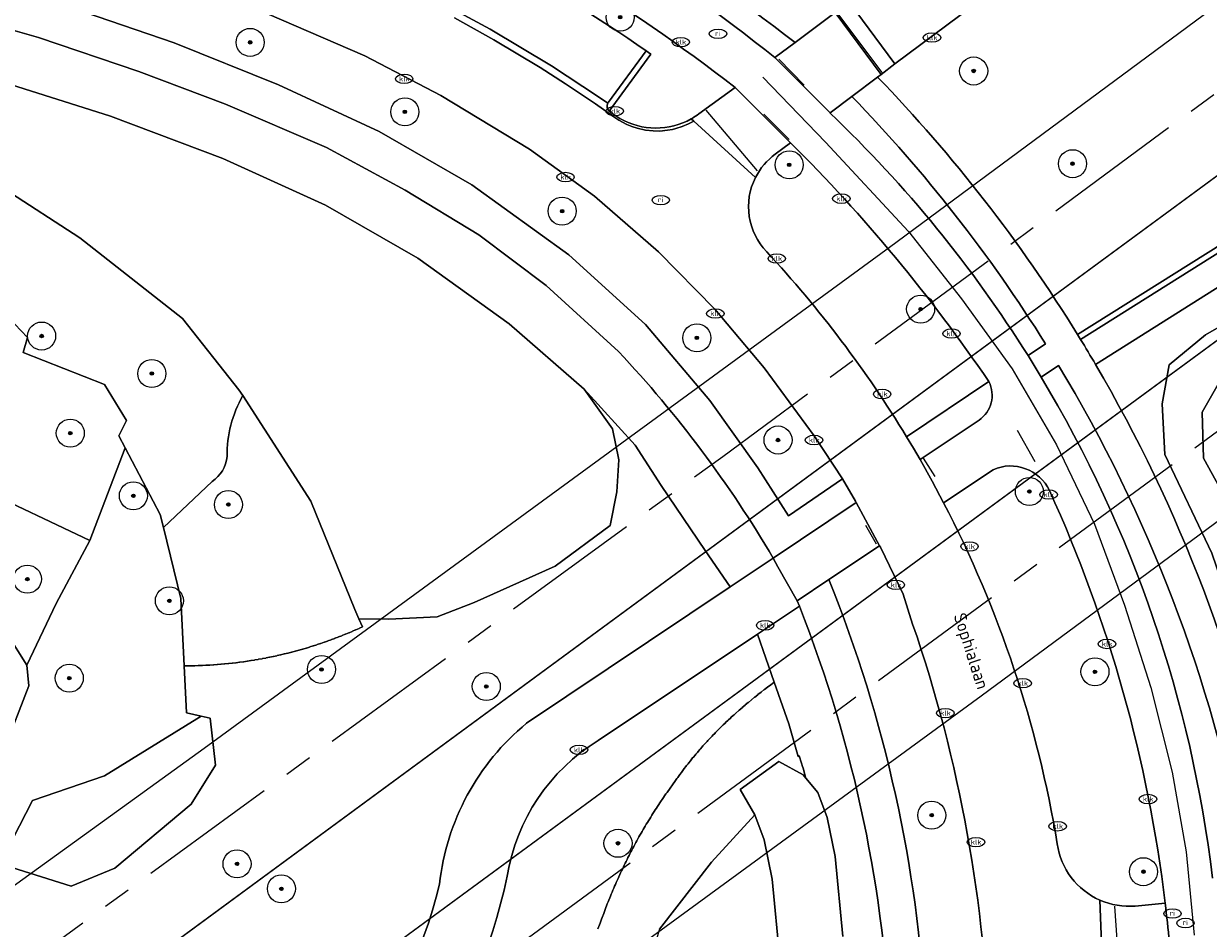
# Model space of a CAD drawing. Header units: metres. Extents: x 103671 to 105190, y 427150 to 429171.
# Tile 49 of 256: x 104153 to 104238, y 427589 to 427654. Entities that reach past the tile are written whole.
import ezdxf
from ezdxf.enums import TextEntityAlignment as Align

# ---------------------------------------------------------------- set-up
doc = ezdxf.new("R2010")
doc.units = ezdxf.units.M
doc.linetypes.add('AM-AS-SO', pattern=[16, 10, -2, 2, -2])
for name, color, linetype, lineweight in [('B-WE-AM-AS_SPOOR_TREIN-G', 253, 'AM-AS-SO', 18), ('B-WE-GR-BEPLANTING_CULTUUR_HEESTERS-GV', 253, 'Continuous', 18), ('B-WE-GR-BOOM-S', 253, 'Continuous', 25), ('B-WE-IE-MEUBILAIR-S', 253, 'Continuous', 25), ('B-WE-KW-KUNSTWERK_TUNNEL-GV', 253, 'Continuous', 18), ('B-WE-OG-TERREIN_BEGROEID-GV', 253, 'Continuous', 18), ('B-WE-OG-TERREIN_OEVER-GV', 253, 'Continuous', 18), ('B-WE-OG-TOPOGRAFIE-T18', 7, 'Continuous', 18), ('B-WE-OG-WATER_SLOOT-GV', 253, 'Continuous', 18), ('B-WE-VH-GESLOTENVERHARDING_ASFALT-GV', 253, 'Continuous', 18), ('B-WE-VH-HALFVERHARDING-GV', 253, 'Continuous', 18), ('B-WE-VH-HALFVERHARDING_GRAVEL-GV', 253, 'Continuous', 18), ('B-WE-VH-OPENVERHARDING-GV', 253, 'Continuous', 18), ('B-WE-VH-OPENVERHARDING_BETONELEMENT-GV', 253, 'Continuous', 18), ('B-WE-VH-OPENVERHARDING_BETONSTRAATSTEEN-GV', 253, 'Continuous', 18), ('B-WE-VH-OPENVERHARDING_TEGEL-GV', 253, 'Continuous', 18), ('B-WE-VW-MARKERING_PICTOGRAM-G', 253, 'Continuous', 18)]:
    doc.layers.add(name, color=color, linetype=linetype, lineweight=lineweight)
doc.styles.add('NLCS-ISO', font='NLCS-ISO.ttf')
doc.styles.add('NLCS-ISO-M500-T18', font='NLCS-ISO.ttf', dxfattribs={"height": 0.9})

# ---------------------------------------------------------------- blocks, each defined once
blk = doc.blocks.new('SIE-MEUBILAIR_PUT_KOLK-SO')
blk.add_ellipse((0, 0), major_axis=(1.25, 0), ratio=0.54)
at = {"style": 'NLCS-ISO'}
blk.add_text('klk', height=0.75, dxfattribs=at).set_placement((0.03, 0), align=Align.MIDDLE_CENTER)
blk = doc.blocks.new('SIE-MEUBILAIR_PUT_RIOOLPUT-SO')
blk.add_ellipse((0, 0), major_axis=(1.25, 0), ratio=0.54)
at = {"style": 'NLCS-ISO'}
blk.add_text('ri', height=0.75, dxfattribs=at).set_placement((-0.04, 0.07), align=Align.MIDDLE_CENTER)
blk = doc.blocks.new('SGR-BOOM_GBKN-SO')
at = {"linetype": 'ByBlock', "lineweight": 18}
h = blk.add_hatch(color=0, dxfattribs=at)
h.dxf.hatch_style = 1
edge = h.paths.add_edge_path()
edge.add_arc((0, 0), 0.25, 0, 360)
at = {"color": 0, "linetype": 'ByBlock', "lineweight": 18}
for radius in [2, 0.25]:
    blk.add_circle((0, 0), radius, dxfattribs=at)
at = {"color": 0, "linetype": 'ByBlock', "lineweight": 18, "style": 'NLCS-ISO'}
blk.add_attdef('SOORT', (2.5, 0), '', height=1.5, dxfattribs=at)

msp = doc.modelspace()

# ---------------------------------------------------------------- linework, layer by layer
at = {"layer": 'B-WE-AM-AS_SPOOR_TREIN-G', "flags": 128}
for points in [[(103696.327, 427283.456), (103709.313, 427290.401), (103746.448, 427311.474), (103755.563, 427316.772), (103776.772, 427329.695), (103814.413, 427352.796), (103843.513, 427371.823), (103899.402, 427408.976), (103942.726, 427438.459), (104004.208, 427480.883), (104081.76, 427535.371), (104109.175, 427554.949), (104155.672, 427588.399), (104203.199, 427623.004), (104251.78, 427658.799), (104287.781, 427685.624), (104335.474, 427721.504), (104395.514, 427767.417), (104433.325, 427796.679), (104482.244, 427834.97), (104511.725, 427858.282), (104540.037, 427880.827), (104578.412, 427911.652), (104602.932, 427931.576), (104658.061, 427976.677), (104770.321, 428069.176), (105144.15, 428377.204)], [(103696.327, 427259.828), (103702.663, 427263.148), (103741.143, 427284.521), (103776.983, 427305.68), (103812.508, 427327.878), (103846.846, 427350.17), (103884.763, 427375.547), (103921.285, 427400.237), (103995.822, 427451.384), (104091.601, 427518.484), (104175.564, 427578.582), (104266.326, 427645.226), (104387.142, 427736.31), (104482.041, 427809.901), (104517.236, 427837.614), (104550.548, 427864.127), (104594.934, 427899.917), (104636.059, 427933.263), (104659.647, 427952.595), (104803.738, 428071.316), (105144.15, 428351.809)]]:
    msp.add_lwpolyline(points, dxfattribs=at)
at = {"layer": 'B-WE-GR-BEPLANTING_CULTUUR_HEESTERS-GV', "flags": 128}
for points in [[(104159.085, 427628.139), (104153.288, 427630.414), (104153.59, 427631.471), (104150.405, 427634.807), (104148.272, 427632.847), (104143.448, 427628.418), (104144.753, 427626.34), (104145.194, 427623.637), (104144.863, 427620.116), (104149.997, 427620.813), (104158.037, 427617.001), (104160.554, 427623.609), (104160.096, 427624.476), (104160.649, 427625.566)], [(104164.772, 427608.073), (104164.524, 427612.879), (104163.295, 427617.921), (104163.066, 427618.86), (104160.554, 427623.609), (104158.037, 427617.001), (104155.632, 427612.512), (104153.548, 427608.122), (104153.694, 427606.635), (104151.906, 427602.041), (104151.723, 427601.281), (104151.429, 427599.16), (104151.554, 427593.934), (104151.6, 427593.938), (104153.944, 427598.472), (104159.073, 427600.235), (104165.986, 427604.477), (104164.945, 427604.72)], [(104158.037, 427617.001), (104149.997, 427620.813), (104144.863, 427620.116), (104144.764, 427619.068), (104143.183, 427612.826), (104152.148, 427610.358), (104153.548, 427608.122), (104155.632, 427612.512)], [(104143.183, 427612.826), (104142.448, 427609.927), (104139.038, 427605.441), (104135.1, 427601.225), (104135.104, 427601.218), (104140.828, 427600.919), (104142.327, 427603.897), (104146.984, 427603.977), (104151.906, 427602.041), (104153.694, 427606.635), (104153.548, 427608.122), (104152.148, 427610.358)], [(104165.273, 427598.212), (104167.009, 427600.982), (104166.614, 427604.331), (104165.986, 427604.477), (104159.073, 427600.235), (104153.944, 427598.472), (104151.6, 427593.938), (104151.618, 427593.94), (104156.705, 427592.353), (104159.815, 427593.648)]]:
    msp.add_lwpolyline(points, close=True, dxfattribs=at)
at = {"layer": 'B-WE-KW-KUNSTWERK_TUNNEL-GV', "flags": 128}
msp.add_lwpolyline([(104286.862, 427678.601), (104287.018, 427678.392), (104285.415, 427677.196), (104290.801, 427669.985), (104292.403, 427671.181), (104292.562, 427670.969), (104146.856, 427564.027), (103999.245, 427459.732), (103849.776, 427358.118), (103844.356, 427354.508), (103844.175, 427354.78), (103845.84, 427355.888), (103840.854, 427363.381), (103839.189, 427362.273), (103839.021, 427362.525), (103853.188, 427371.851), (103870.45, 427383.389), (104010.921, 427479.428), (104149.738, 427577.841)], close=True, dxfattribs=at)
for points in [[(103696.327, 427254.039), (103696.789, 427254.281), (103713.968, 427263.541), (103731.657, 427273.341), (103749.228, 427283.347), (103766.224, 427293.287), (103775.512, 427298.83), (103791.727, 427308.698), (103801.073, 427314.498), (103817.564, 427324.934), (103827.273, 427331.201), (103855.358, 427349.75), (103884.35, 427369.152), (103909.614, 427386.179), (103959.008, 427419.793), (104009.131, 427454.346), (104041.316, 427476.771), (104066.353, 427494.346), (104115.695, 427529.316), (104165.038, 427564.738), (104196.94, 427587.882), (104221.643, 427605.935), (104270.394, 427641.904), (104318.462, 427677.817)], [(104263.315, 427673.581), (104215.097, 427637.904), (104166.187, 427602.167), (104117.08, 427566.743), (104067.781, 427531.631), (104018.745, 427497.15), (103969.595, 427463.027), (103919.359, 427428.598), (103894.829, 427411.95), (103864.842, 427391.741), (103840.913, 427375.794), (103840.539, 427375.548), (103827.887, 427367.286), (103811.221, 427356.608), (103794.25, 427345.972), (103785.727, 427340.72), (103768.532, 427330.302), (103759.857, 427325.136), (103742.851, 427315.178), (103725.322, 427305.149), (103708.126, 427295.537), (103696.327, 427289.096)]]:
    msp.add_lwpolyline(points, dxfattribs=at)
at = {"layer": 'B-WE-OG-TERREIN_BEGROEID-GV', "flags": 128}
for points in [[(104293.423, 427705.95), (104292.843, 427706.411), (104292.101, 427706.665), (104291.329, 427706.627), (104290.624, 427706.284), (104283.804, 427701.27), (104280.85, 427699.111), (104269.689, 427690.925), (104269.68, 427690.918), (104268.676, 427690.161), (104268.671, 427690.158), (104266.68, 427688.705), (104266.676, 427688.702), (104265.669, 427687.983), (104265.665, 427687.98), (104258.097, 427682.431), (104249.117, 427675.857), (104239.125, 427668.528), (104229.872, 427661.731), (104224.662, 427657.841), (104215.481, 427650.989), (104214.499, 427650.231), (104214.497, 427650.23), (104214.244, 427650.039)], [(104228.51, 427631.694), (104245.742, 427642.515), (104272.958, 427647.819), (104286.771, 427655.691), (104290.192, 427657.776), (104293.512, 427660.023), (104296.764, 427662.346), (104299.98, 427664.735), (104301.558, 427665.962), (104303.108, 427667.243), (104304.577, 427668.597), (104305.969, 427669.943), (104310.454, 427676.473), (104312.563, 427681.304), (104293.423, 427705.95)], [(104070.28, 427676.543), (104067.225, 427675.561), (104067.37, 427674.291), (104070.333, 427669.191), (104078.622, 427654.922), (104099.807, 427656.261), (104106.601, 427656.234), (104113.627, 427655.982), (104121.391, 427655.509), (104128.979, 427654.654), (104136.667, 427653.387), (104144.366, 427651.729), (104151.913, 427649.651), (104159.515, 427647.266), (104167.538, 427644.236), (104174.857, 427640.916), (104181.432, 427637.127), (104187.953, 427632.444), (104193.296, 427627.798), (104196.948, 427623.811), (104198.792, 427620.933), (104201.942, 427616.301), (104203.716, 427613.692), (104206.79, 427615.75)], [(104195.764, 427630.476), (104190.596, 427635.193), (104185.787, 427638.81), (104180.535, 427641.991), (104174.913, 427645.018), (104167.713, 427648.121), (104161.531, 427650.453), (104154.369, 427652.865), (104148.029, 427654.678), (104143.698, 427655.726), (104138.357, 427656.862), (104132.18, 427657.916), (104124.89, 427658.928), (104117.613, 427659.493), (104110.517, 427659.798), (104103.362, 427659.905), (104096.77, 427659.77), (104089.512, 427659.392), (104080.577, 427658.582), (104070.28, 427676.543)], [(104156.677, 427655.011), (104164.048, 427652.48), (104171.489, 427649.487), (104178.67, 427646.167), (104185.289, 427642.362), (104192.21, 427637.375), (104197.692, 427632.417), (104202.275, 427626.991), (104205.696, 427622.186), (104207.888, 427618.757), (104211.736, 427621.403), (104209.718, 427624.464), (104206.144, 427629.322), (104202.625, 427633.504), (104198.6, 427637.599), (104194.051, 427641.547), (104189.413, 427644.916), (104183.092, 427648.743), (104177.669, 427651.556), (104170.66, 427654.588)], [(104197.724, 427651.927), (104198.068, 427651.687), (104195.084, 427647.618), (104195.16, 427647.555), (104195.556, 427647.286)], [(104206.923, 427651.432), (104208.358, 427652.503)], [(104201.488, 427647.421), (104204.077, 427649.312)], [(104212.412, 427648.661), (104210.851, 427647.487), (104210.86, 427647.478)], [(104200.951, 427647.073), (104200.979, 427647.089), (104201.007, 427647.105)], [(104208.035, 427645.362), (104206.946, 427644.545)], [(104164.65, 427632.844), (104157.323, 427638.596), (104151.973, 427642.049), (104150.7, 427642.528)], [(104148.005, 427639.043), (104147.608, 427637.463), (104148.037, 427637.288), (104150.405, 427634.807), (104153.59, 427631.471), (104153.288, 427630.414), (104159.085, 427628.139), (104160.649, 427625.566), (104160.096, 427624.476), (104160.554, 427623.609), (104163.066, 427618.86), (104163.295, 427617.921), (104166.759, 427621.217)], [(104168.943, 427627.337), (104168.674, 427627.753), (104164.65, 427632.844)], [(104224.976, 427630.186), (104226.227, 427631.02)], [(104227.162, 427629.494), (104225.912, 427628.661)], [(104216.309, 427624.398), (104222.183, 427628.333)], [(104203.716, 427613.692), (104201.942, 427616.301), (104198.792, 427620.933), (104196.948, 427623.811), (104193.296, 427627.798), (104195.332, 427624.967), (104195.776, 427622.751), (104195.637, 427620.486), (104195.164, 427618.082), (104191.23, 427615.173), (104185.459, 427612.577), (104182.828, 427611.569), (104179.359, 427611.401), (104177.233, 427611.429), (104177.493, 427610.854), (104177.269, 427610.752), (104177.248, 427610.742), (104177.023, 427610.642), (104177.001, 427610.632), (104176.776, 427610.535), (104176.754, 427610.525), (104176.529, 427610.429), (104176.507, 427610.42), (104176.28, 427610.326), (104176.258, 427610.317), (104176.03, 427610.225), (104176.008, 427610.216), (104175.779, 427610.126), (104175.757, 427610.118), (104175.528, 427610.03), (104175.506, 427610.021), (104175.276, 427609.936), (104175.253, 427609.927), (104175.023, 427609.844), (104175, 427609.836), (104174.769, 427609.754), (104174.746, 427609.746), (104174.514, 427609.667), (104174.491, 427609.659), (104174.258, 427609.581), (104174.236, 427609.574), (104174.002, 427609.498), (104173.979, 427609.491), (104173.745, 427609.418), (104173.722, 427609.411), (104173.487, 427609.34), (104173.464, 427609.333), (104173.229, 427609.264), (104173.206, 427609.257), (104172.97, 427609.19), (104172.947, 427609.183), (104172.71, 427609.118), (104172.687, 427609.112), (104172.45, 427609.049), (104172.427, 427609.043), (104172.189, 427608.983), (104172.166, 427608.977), (104171.927, 427608.918), (104171.904, 427608.913), (104171.665, 427608.856), (104171.642, 427608.851), (104171.403, 427608.796), (104171.379, 427608.791), (104171.139, 427608.739), (104171.116, 427608.734), (104170.876, 427608.684), (104170.852, 427608.679), (104170.612, 427608.631), (104170.588, 427608.627), (104170.347, 427608.581), (104170.324, 427608.576), (104170.082, 427608.533), (104170.058, 427608.529), (104169.817, 427608.487), (104169.793, 427608.483), (104169.551, 427608.444), (104169.527, 427608.44), (104169.285, 427608.403), (104169.261, 427608.399), (104169.018, 427608.364), (104168.994, 427608.361), (104168.751, 427608.328), (104168.727, 427608.325), (104168.484, 427608.294), (104168.46, 427608.292), (104168.216, 427608.263), (104168.193, 427608.26), (104167.949, 427608.234), (104167.925, 427608.232), (104167.681, 427608.207), (104167.657, 427608.205), (104167.412, 427608.183), (104167.388, 427608.181), (104167.144, 427608.161), (104167.12, 427608.16), (104166.875, 427608.142), (104166.851, 427608.14), (104166.606, 427608.125), (104166.582, 427608.124), (104166.337, 427608.11), (104166.313, 427608.109), (104166.068, 427608.098), (104166.044, 427608.097), (104165.799, 427608.088), (104165.775, 427608.087), (104165.53, 427608.081), (104165.506, 427608.08), (104165.261, 427608.076), (104165.237, 427608.075), (104164.991, 427608.073), (104164.967, 427608.073), (104164.772, 427608.073), (104164.945, 427604.72), (104165.986, 427604.477), (104166.614, 427604.331), (104167.009, 427600.982), (104165.273, 427598.212), (104159.815, 427593.648), (104156.705, 427592.353), (104151.618, 427593.94)], [(104173.807, 427619.816), (104168.943, 427627.337)], [(104222.479, 427622.053), (104218.957, 427619.695)], [(104166.759, 427621.217), (104163.295, 427617.921), (104164.524, 427612.879), (104164.772, 427608.073), (104164.967, 427608.073), (104164.991, 427608.073), (104165.237, 427608.075), (104165.261, 427608.076), (104165.506, 427608.08), (104165.53, 427608.081), (104165.775, 427608.087), (104165.799, 427608.088), (104166.044, 427608.097), (104166.068, 427608.098), (104166.313, 427608.109), (104166.337, 427608.11), (104166.582, 427608.124), (104166.606, 427608.125), (104166.851, 427608.14), (104166.875, 427608.142), (104167.12, 427608.16), (104167.144, 427608.161), (104167.388, 427608.181), (104167.412, 427608.183), (104167.657, 427608.205), (104167.681, 427608.207), (104167.925, 427608.232), (104167.949, 427608.234), (104168.193, 427608.26), (104168.216, 427608.263), (104168.46, 427608.292), (104168.484, 427608.294), (104168.727, 427608.325), (104168.751, 427608.328), (104168.994, 427608.361), (104169.018, 427608.364), (104169.261, 427608.399), (104169.285, 427608.403), (104169.527, 427608.44), (104169.551, 427608.444), (104169.793, 427608.483), (104169.817, 427608.487), (104170.058, 427608.529), (104170.082, 427608.533), (104170.324, 427608.576), (104170.347, 427608.581), (104170.588, 427608.627), (104170.612, 427608.631), (104170.852, 427608.679), (104170.876, 427608.684), (104171.116, 427608.734), (104171.139, 427608.739), (104171.379, 427608.791), (104171.403, 427608.796), (104171.642, 427608.851), (104171.665, 427608.856), (104171.904, 427608.913), (104171.927, 427608.918), (104172.166, 427608.977), (104172.189, 427608.983), (104172.427, 427609.043), (104172.45, 427609.049), (104172.687, 427609.112), (104172.71, 427609.118), (104172.947, 427609.183), (104172.97, 427609.19), (104173.206, 427609.257), (104173.229, 427609.264), (104173.464, 427609.333), (104173.487, 427609.34), (104173.722, 427609.411), (104173.745, 427609.418), (104173.979, 427609.491), (104174.002, 427609.498), (104174.236, 427609.574), (104174.258, 427609.581), (104174.491, 427609.659), (104174.514, 427609.667), (104174.746, 427609.746), (104174.769, 427609.754), (104175, 427609.836), (104175.023, 427609.844), (104175.253, 427609.927), (104175.276, 427609.936), (104175.506, 427610.021), (104175.528, 427610.03), (104175.757, 427610.118), (104175.779, 427610.126), (104176.008, 427610.216), (104176.03, 427610.225), (104176.258, 427610.317), (104176.28, 427610.326), (104176.507, 427610.42), (104176.529, 427610.429), (104176.754, 427610.525), (104176.776, 427610.535), (104177.001, 427610.632), (104177.023, 427610.642), (104177.248, 427610.742), (104177.269, 427610.752), (104177.493, 427610.854), (104177.233, 427611.429), (104176.936, 427612.086), (104173.807, 427619.816)], [(104216.745, 427611.046), (104216.076, 427613.185), (104214.442, 427616.528), (104214.385, 427616.635), (104210.77, 427614.216)], [(104189.196, 427603.973), (104203.716, 427613.692)], [(104208.666, 427612.312), (104205.681, 427610.323), (104206.87, 427606.898), (104207.901, 427603.928), (104208.582, 427601.61), (104208.651, 427601.649), (104208.692, 427601.517), (104208.768, 427601.272), (104208.809, 427601.14), (104208.883, 427600.895), (104208.923, 427600.762), (104208.996, 427600.516), (104209.035, 427600.384), (104209.106, 427600.137), (104209.127, 427600.064), (104209.982, 427599.049), (104210.641, 427597.263), (104211.22, 427594.479), (104211.763, 427588.769)], [(104206.87, 427606.898), (104205.681, 427610.323), (104194.301, 427602.741)], [(104198.672, 427589.293), (104202.391, 427594.075), (104205.495, 427597.437), (104204.437, 427599.241), (104207.199, 427601.25), (104208.929, 427600.3), (104209.127, 427600.064), (104209.106, 427600.137), (104209.035, 427600.384), (104208.996, 427600.516), (104208.923, 427600.762), (104208.883, 427600.895), (104208.809, 427601.14), (104208.768, 427601.272), (104208.692, 427601.517), (104208.651, 427601.649), (104208.582, 427601.61), (104207.901, 427603.928), (104206.87, 427606.898), (104206.864, 427606.893), (104206.635, 427606.725), (104206.628, 427606.721), (104206.4, 427606.551), (104206.394, 427606.546), (104206.167, 427606.375), (104206.161, 427606.37), (104205.936, 427606.197), (104205.929, 427606.192), (104205.706, 427606.017), (104205.7, 427606.012), (104205.477, 427605.835), (104205.471, 427605.83), (104205.25, 427605.651), (104205.244, 427605.646), (104205.025, 427605.465), (104205.019, 427605.46), (104204.801, 427605.278), (104204.795, 427605.272), (104204.579, 427605.088), (104204.572, 427605.083), (104204.358, 427604.897), (104204.352, 427604.892), (104204.139, 427604.704), (104204.132, 427604.699), (104204.002, 427604.582), (104203.938, 427604.524), (104203.808, 427604.406), (104203.744, 427604.348), (104203.616, 427604.228), (104203.553, 427604.169), (104203.425, 427604.049), (104203.363, 427603.989), (104203.236, 427603.868), (104203.174, 427603.808), (104203.049, 427603.685), (104202.988, 427603.624), (104202.863, 427603.5), (104202.803, 427603.439), (104202.68, 427603.314), (104202.619, 427603.252), (104202.497, 427603.126), (104202.438, 427603.064), (104202.317, 427602.937), (104202.258, 427602.874), (104202.138, 427602.745), (104202.08, 427602.682), (104201.961, 427602.552), (104201.904, 427602.489), (104201.786, 427602.358), (104201.729, 427602.294), (104201.613, 427602.162), (104201.556, 427602.097), (104201.442, 427601.964), (104201.386, 427601.899), (104201.272, 427601.765), (104201.216, 427601.699), (104201.104, 427601.564), (104201.049, 427601.498), (104200.938, 427601.362), (104200.884, 427601.295), (104200.774, 427601.158), (104200.72, 427601.091), (104200.612, 427600.953), (104200.559, 427600.885), (104200.451, 427600.746), (104200.399, 427600.678), (104200.293, 427600.538), (104200.241, 427600.469), (104200.136, 427600.328), (104200.085, 427600.259), (104199.982, 427600.117), (104199.931, 427600.047), (104199.829, 427599.904), (104199.218, 427599.047), (104199.138, 427598.931), (104199.046, 427598.799), (104198.967, 427598.683), (104198.877, 427598.55), (104198.798, 427598.433), (104198.709, 427598.3), (104198.631, 427598.182), (104198.543, 427598.048), (104198.466, 427597.93), (104198.379, 427597.795), (104198.303, 427597.676), (104198.217, 427597.54), (104198.142, 427597.421), (104198.057, 427597.285), (104197.983, 427597.165), (104197.899, 427597.028), (104197.826, 427596.908), (104197.743, 427596.77), (104197.671, 427596.649), (104197.589, 427596.511), (104197.518, 427596.389), (104197.438, 427596.25), (104197.367, 427596.128), (104197.288, 427595.988), (104197.219, 427595.866), (104197.14, 427595.725), (104197.072, 427595.602), (104196.995, 427595.461), (104196.928, 427595.338), (104196.852, 427595.196), (104196.785, 427595.072), (104196.71, 427594.93), (104196.645, 427594.805), (104196.571, 427594.662), (104196.507, 427594.537), (104196.434, 427594.393), (104196.371, 427594.268), (104196.3, 427594.124), (104196.237, 427593.998), (104196.167, 427593.853), (104196.106, 427593.726), (104196.036, 427593.581), (104195.976, 427593.454), (104195.908, 427593.308), (104195.849, 427593.181), (104195.782, 427593.035), (104195.724, 427592.906), (104195.658, 427592.76), (104195.601, 427592.631), (104195.536, 427592.484), (104195.48, 427592.355), (104195.417, 427592.207), (104195.362, 427592.078), (104195.299, 427591.929), (104195.245, 427591.799), (104195.184, 427591.651), (104195.131, 427591.52), (104195.071, 427591.371), (104195.019, 427591.24), (104194.96, 427591.091), (104194.91, 427590.96), (104194.859, 427590.829), (104194.752, 427590.548), (104194.703, 427590.417), (104194.597, 427590.136), (104194.548, 427590.005), (104194.444, 427589.723), (104194.396, 427589.592), (104194.293, 427589.31)], [(104194.293, 427589.31), (104194.396, 427589.592), (104194.444, 427589.723), (104194.548, 427590.005), (104194.597, 427590.136), (104194.703, 427590.417), (104194.752, 427590.548), (104194.859, 427590.829), (104194.91, 427590.96), (104194.96, 427591.091), (104195.019, 427591.24), (104195.071, 427591.371), (104195.131, 427591.52), (104195.184, 427591.651), (104195.245, 427591.799), (104195.299, 427591.929), (104195.362, 427592.078), (104195.417, 427592.207), (104195.48, 427592.355), (104195.536, 427592.484), (104195.601, 427592.631), (104195.658, 427592.76), (104195.724, 427592.906), (104195.782, 427593.035), (104195.849, 427593.181), (104195.908, 427593.308), (104195.976, 427593.454), (104196.036, 427593.581), (104196.106, 427593.726), (104196.167, 427593.853), (104196.237, 427593.998), (104196.3, 427594.124), (104196.371, 427594.268), (104196.434, 427594.393), (104196.507, 427594.537), (104196.571, 427594.662), (104196.645, 427594.805), (104196.71, 427594.93), (104196.785, 427595.072), (104196.852, 427595.196), (104196.928, 427595.338), (104196.995, 427595.461), (104197.072, 427595.602), (104197.14, 427595.725), (104197.219, 427595.866), (104197.288, 427595.988), (104197.367, 427596.128), (104197.438, 427596.25), (104197.518, 427596.389), (104197.589, 427596.511), (104197.671, 427596.649), (104197.743, 427596.77), (104197.826, 427596.908), (104197.899, 427597.028), (104197.983, 427597.165), (104198.057, 427597.285), (104198.142, 427597.421), (104198.217, 427597.54), (104198.303, 427597.676), (104198.379, 427597.795), (104198.466, 427597.93), (104198.543, 427598.048), (104198.631, 427598.182), (104198.709, 427598.3), (104198.798, 427598.433), (104198.877, 427598.55), (104198.967, 427598.683), (104199.046, 427598.799), (104199.138, 427598.931), (104199.218, 427599.047), (104199.829, 427599.904), (104199.931, 427600.047), (104199.982, 427600.117), (104200.085, 427600.259), (104200.136, 427600.328), (104200.241, 427600.469), (104200.293, 427600.538), (104200.399, 427600.678), (104200.451, 427600.746), (104200.559, 427600.885), (104200.612, 427600.953), (104200.72, 427601.091), (104200.774, 427601.158), (104200.884, 427601.295), (104200.938, 427601.362), (104201.049, 427601.498), (104201.104, 427601.564), (104201.216, 427601.699), (104201.272, 427601.765), (104201.386, 427601.899), (104201.442, 427601.964), (104201.556, 427602.097), (104201.613, 427602.162), (104201.729, 427602.294), (104201.786, 427602.358), (104201.904, 427602.489), (104201.961, 427602.552), (104202.08, 427602.682), (104202.138, 427602.745), (104202.258, 427602.874), (104202.317, 427602.937), (104202.438, 427603.064), (104202.497, 427603.126), (104202.619, 427603.252), (104202.68, 427603.314), (104202.803, 427603.439), (104202.863, 427603.5), (104202.988, 427603.624), (104203.049, 427603.685), (104203.174, 427603.808), (104203.236, 427603.868), (104203.363, 427603.989), (104203.425, 427604.049), (104203.553, 427604.169), (104203.616, 427604.228), (104203.744, 427604.348), (104203.808, 427604.406), (104203.938, 427604.524), (104204.002, 427604.582), (104204.132, 427604.699), (104204.139, 427604.704), (104204.352, 427604.892), (104204.358, 427604.897), (104204.572, 427605.083), (104204.579, 427605.088), (104204.795, 427605.272), (104204.801, 427605.278), (104205.019, 427605.46), (104205.025, 427605.465), (104205.244, 427605.646), (104205.25, 427605.651), (104205.471, 427605.83), (104205.477, 427605.835), (104205.7, 427606.012), (104205.706, 427606.017), (104205.929, 427606.192), (104205.936, 427606.197), (104206.161, 427606.37), (104206.167, 427606.375), (104206.394, 427606.546), (104206.4, 427606.551), (104206.628, 427606.721), (104206.635, 427606.725), (104206.864, 427606.893), (104206.87, 427606.898)], [(104232.633, 427590.941), (104234.763, 427591.144)]]:
    msp.add_lwpolyline(points, dxfattribs=at)
at = {"layer": 'B-WE-OG-TERREIN_BEGROEID-GV'}
for points in [[(104208.358, 427652.503, 0.110264), (104153.397, 427678.647)], [(104153.438, 427677.32, -0.112127), (104206.923, 427651.432)], [(104204.077, 427649.312, 0.108387), (104151.633, 427674.069)], [(104175.639, 427663.923, -0.054784), (104197.724, 427651.927)], [(104214.244, 427650.039, -0.054146), (104228.51, 427631.694)], [(104226.227, 427631.02, 0.053109), (104212.412, 427648.661)], [(104195.556, 427647.286, 0.018362), (104195.85, 427647.103)], [(104195.85, 427647.103, 0.265544), (104200.951, 427647.073)], [(104201.007, 427647.105, 0.028918), (104201.488, 427647.421)], [(104210.86, 427647.478, -0.062145), (104224.976, 427630.186)], [(104222.183, 427628.333, 0.047579), (104208.035, 427645.362)], [(104206.946, 427644.545, 0.119441), (104205.533, 427642.894)], [(104205.533, 427642.894, 0.319755), (104206.33, 427637.593)], [(104206.33, 427637.593, -0.050836), (104216.309, 427624.398)], [(104206.79, 427615.75, 0.055467), (104195.764, 427630.476)], [(104240.391, 427594.9, 0.08825), (104227.162, 427629.494)], [(104225.912, 427628.661, -0.105877), (104238.136, 427592.941)], [(104168.943, 427627.337, 0.130682), (104167.832, 427622.99)], [(104167.832, 427622.99, -0.130682), (104168.943, 427627.337)], [(104167.832, 427622.99, -0.224783), (104166.759, 427621.217)], [(104166.759, 427621.217, 0.224783), (104167.832, 427622.99)], [(104226.506, 427620.563, 0.406507), (104222.479, 427622.053)], [(104234.763, 427591.144, 0.077668), (104226.506, 427620.563)], [(104218.957, 427619.695, -0.079115), (104227.064, 427595.369)], [(104210.77, 427614.216, -0.166981), (104214.066, 427551.454)], [(104211.05, 427549.967, 0.170535), (104208.666, 427612.312)], [(104218.434, 427550.389, 0.152908), (104216.745, 427611.046)], [(104182.992, 427592.504, -0.196177), (104189.196, 427603.973)], [(104194.301, 427602.741, 0.218337), (104187.817, 427593.07)], [(104227.064, 427595.369, 0.25881), (104230.1, 427591.363)], [(104187.817, 427593.07, -0.191806), (104170.437, 427567.092)], [(104164.956, 427568.909, 0.208764), (104182.992, 427592.504)], [(104230.1, 427591.363, 0.125544), (104232.633, 427590.941)]]:
    msp.add_lwpolyline(points, format="xyb", dxfattribs=at)
at = {"layer": 'B-WE-OG-TERREIN_OEVER-GV', "flags": 128}
for points in [[(104316.597, 427654.098), (104298.208, 427640.351), (104257.211, 427609.705), (104250.479, 427604.485), (104246.604, 427602.422), (104244.716, 427602.901), (104242.927, 427604.616), (104240.592, 427608.816), (104238.083, 427616.102), (104234.729, 427623.132), (104234.549, 427626.761), (104235.045, 427629.52), (104237.629, 427631.658), (104240.089, 427633.074), (104249.554, 427635.509), (104251.552, 427635.692), (104258.066, 427634.671), (104263.432, 427634.522), (104267.68, 427635.566), (104272.021, 427637.681), (104290.41, 427651.531), (104303.748, 427661.578)], [(104303.748, 427661.578), (104290.41, 427651.531), (104272.021, 427637.681), (104267.68, 427635.566), (104263.432, 427634.522), (104258.066, 427634.671), (104251.552, 427635.692), (104249.554, 427635.509), (104240.089, 427633.074), (104237.629, 427631.658), (104235.045, 427629.52), (104234.549, 427626.761), (104234.729, 427623.132), (104238.083, 427616.102), (104240.592, 427608.816), (104242.927, 427604.616), (104244.716, 427602.901), (104246.604, 427602.422), (104250.479, 427604.485), (104257.211, 427609.705), (104298.208, 427640.351), (104316.597, 427654.098)], [(104314.219, 427655.713), (104246.45, 427605.283), (104242.988, 427610.393), (104241.597, 427613.522), (104240.38, 427617.708), (104238.934, 427620.296), (104237.489, 427622.885), (104237.413, 427626.158), (104238.934, 427628.822), (104241.098, 427630.697), (104244.793, 427631.486), (104251.564, 427632.933), (104255.14, 427632.324), (104258.716, 427631.715), (104263.28, 427632.248), (104267.845, 427632.78), (104271.743, 427634.256), (104286.309, 427645.236), (104305.537, 427658.375)], [(104290.309, 427654.872), (104288.343, 427653.638), (104286.292, 427652.511), (104284.258, 427651.225), (104282.339, 427650.191), (104280.097, 427648.984), (104277.966, 427647.752), (104276.066, 427646.634), (104274.432, 427645.815), (104272.489, 427645.141), (104270.328, 427644.706), (104268.056, 427644.267), (104265.703, 427643.813), (104261.862, 427642.981), (104258.803, 427642.509), (104256.414, 427642.021), (104253.918, 427641.581), (104251.732, 427641.181), (104249.661, 427640.784), (104247.628, 427640.274), (104246.145, 427639.868), (104244.528, 427638.846), (104229.796, 427629.556)]]:
    msp.add_lwpolyline(points, dxfattribs=at)
at = {"layer": 'B-WE-OG-TERREIN_OEVER-GV'}
msp.add_lwpolyline([(104229.796, 427629.556, -0.08293), (104242.428, 427596.413)], format="xyb", dxfattribs=at)
at = {"layer": 'B-WE-OG-WATER_SLOOT-GV', "flags": 128}
for points in [[(104305.537, 427658.375), (104286.309, 427645.236), (104271.743, 427634.256), (104267.845, 427632.78), (104263.28, 427632.248), (104258.716, 427631.715), (104255.14, 427632.324), (104251.564, 427632.933), (104244.793, 427631.486), (104241.098, 427630.697), (104238.934, 427628.822), (104237.413, 427626.158), (104237.489, 427622.885), (104238.934, 427620.296), (104240.38, 427617.708), (104241.597, 427613.522), (104242.988, 427610.393), (104246.45, 427605.283), (104314.219, 427655.713)], [(104151.973, 427642.049), (104157.323, 427638.596), (104164.65, 427632.844), (104168.674, 427627.753), (104168.943, 427627.337), (104173.807, 427619.816), (104176.936, 427612.086), (104177.233, 427611.429), (104179.359, 427611.401), (104182.828, 427611.569), (104185.459, 427612.577), (104191.23, 427615.173), (104195.164, 427618.082), (104195.637, 427620.486), (104195.776, 427622.751), (104195.332, 427624.967), (104193.296, 427627.798), (104187.953, 427632.444), (104181.432, 427637.127), (104174.857, 427640.916), (104167.538, 427644.236), (104159.515, 427647.266), (104151.913, 427649.651)], [(104211.763, 427588.769), (104211.22, 427594.479), (104210.641, 427597.263), (104209.982, 427599.049), (104209.127, 427600.064), (104208.929, 427600.3), (104207.199, 427601.25), (104204.437, 427599.241), (104205.495, 427597.437), (104206.154, 427595.651), (104206.733, 427592.867), (104207.276, 427587.157)], [(104205.495, 427597.437), (104202.391, 427594.075), (104198.672, 427589.293), (104196.016, 427580.529), (104194.568, 427571.063), (104193.598, 427564.411), (104191.779, 427560.664), (104189.585, 427557.408), (104185.192, 427555.079), (104177.84, 427552.326), (104168.618, 427550.177), (104161.443, 427548.547), (104155.341, 427546.614), (104150.268, 427543.459), (104145.638, 427538.481), (104143.013, 427535.555), (104140.515, 427530.707), (104156.731, 427500), (104161.111, 427491.707)], [(104168.01, 427488.865), (104178.876, 427497.314), (104189.922, 427515.503), (104198.14, 427534.117), (104201.465, 427543.997), (104203.869, 427553.213), (104205.539, 427561.66), (104206.81, 427570.596), (104207.474, 427580.001), (104207.276, 427587.157), (104206.733, 427592.867), (104206.154, 427595.651), (104205.495, 427597.437)]]:
    msp.add_lwpolyline(points, dxfattribs=at)
at = {"layer": 'B-WE-VH-GESLOTENVERHARDING_ASFALT-GV'}
for points in [[(104206.923, 427651.432, 0.112127), (104153.438, 427677.32)], [(104151.633, 427674.069, -0.108387), (104204.077, 427649.312)], [(104224.976, 427630.186, 0.062145), (104210.86, 427647.478)], [(104208.035, 427645.362, -0.047579), (104222.183, 427628.333)], [(104222.183, 427628.333, -0.376453), (104221.48, 427625.586)], [(104238.136, 427592.941, 0.105877), (104225.912, 427628.661)], [(104222.479, 427622.053, -0.406507), (104226.506, 427620.563)], [(104226.506, 427620.563, -0.077668), (104234.763, 427591.144)], [(104189.196, 427603.973, 0.196177), (104182.992, 427592.504)], [(104187.817, 427593.07, -0.218337), (104194.301, 427602.741)], [(104170.437, 427567.092, 0.191806), (104187.817, 427593.07)], [(104182.992, 427592.504, -0.208764), (104164.956, 427568.909)], [(104234.763, 427591.144, -0.014125), (104235.265, 427585.616)]]:
    msp.add_lwpolyline(points, format="xyb", dxfattribs=at)
at = {"layer": 'B-WE-VH-GESLOTENVERHARDING_ASFALT-GV', "flags": 128}
for points in [[(104210.86, 427647.478), (104210.851, 427647.487), (104206.923, 427651.432)], [(104204.077, 427649.312), (104208.035, 427645.362)], [(104225.912, 427628.661), (104224.976, 427630.186)], [(104221.48, 427625.586), (104217.273, 427622.769), (104218.131, 427621.241), (104218.957, 427619.695), (104222.479, 427622.053)], [(104194.301, 427602.741), (104205.681, 427610.323), (104208.666, 427612.312), (104208.51, 427612.703), (104207.137, 427615.135), (104206.79, 427615.75), (104203.716, 427613.692), (104189.196, 427603.973)]]:
    msp.add_lwpolyline(points, dxfattribs=at)
msp.add_lwpolyline([(104214.385, 427616.635), (104212.719, 427619.719), (104206.79, 427615.75), (104207.137, 427615.135), (104208.51, 427612.703), (104210.77, 427614.216)], close=True, dxfattribs=at)
at = {"layer": 'B-WE-VH-HALFVERHARDING-GV', "flags": 128}
for points in [[(103696.327, 427277.655), (103703.812, 427281.692), (103721.215, 427291.301), (103730.614, 427296.584), (103747.867, 427306.458), (103764.474, 427316.178), (103781.363, 427326.284), (103790.95, 427332.122), (103807.478, 427342.361), (103824.67, 427353.248), (103834.83, 427359.798), (103839.021, 427362.525), (103853.188, 427371.851), (103870.45, 427383.389), (104010.921, 427479.428), (104149.738, 427577.841), (104286.862, 427678.601), (104290.865, 427681.597), (104414.222, 427775.464), (104536.111, 427871.231), (104656.501, 427968.874), (104739.302, 428037.101), (104743.16, 428040.28), (105144.15, 428370.688)], [(105144.15, 428358.325), (104749.204, 428032.897), (104745.345, 428029.718), (104662.816, 427961.715), (104542.224, 427863.909), (104420.131, 427767.985), (104296.565, 427673.965), (104292.562, 427670.969), (104146.856, 427564.027), (103999.245, 427459.732), (103849.776, 427358.118), (103844.356, 427354.508), (103840.191, 427351.741), (103820.626, 427338.88), (103811.093, 427332.736), (103800.6, 427326.076), (103780.559, 427313.649), (103760.457, 427301.563), (103749.891, 427295.359), (103730.202, 427284.067), (103719.409, 427278.023), (103700.008, 427267.414), (103696.327, 427265.448)], [(103696.327, 427254.039), (103696.789, 427254.281), (103713.968, 427263.541), (103731.657, 427273.341), (103749.228, 427283.347), (103766.224, 427293.287), (103775.512, 427298.83), (103791.727, 427308.698), (103801.073, 427314.498), (103817.564, 427324.934), (103827.273, 427331.201), (103855.358, 427349.75), (103884.35, 427369.152), (103909.614, 427386.179), (103959.008, 427419.793), (104009.131, 427454.346), (104041.316, 427476.771), (104066.353, 427494.346), (104115.695, 427529.316), (104165.038, 427564.738), (104196.94, 427587.882), (104221.643, 427605.935), (104270.394, 427641.904), (104318.462, 427677.817)], [(104263.315, 427673.581), (104215.097, 427637.904), (104166.187, 427602.167), (104117.08, 427566.743), (104067.781, 427531.631), (104018.745, 427497.15), (103969.595, 427463.027), (103919.359, 427428.598), (103894.829, 427411.95), (103864.842, 427391.741), (103840.913, 427375.794), (103840.539, 427375.548), (103827.887, 427367.286), (103811.221, 427356.608), (103794.25, 427345.972), (103785.727, 427340.72), (103768.532, 427330.302), (103759.857, 427325.136), (103742.851, 427315.178), (103725.322, 427305.149), (103708.126, 427295.537), (103696.327, 427289.096)]]:
    msp.add_lwpolyline(points, dxfattribs=at)
at = {"layer": 'B-WE-VH-HALFVERHARDING_GRAVEL-GV', "flags": 128}
for points in [[(104312.852, 427680.931), (104310.815, 427676.272), (104306.285, 427669.676), (104304.86, 427668.298), (104303.379, 427666.933), (104301.815, 427665.641), (104300.229, 427664.407), (104297.006, 427662.013), (104293.747, 427659.685), (104290.415, 427657.43), (104286.98, 427655.336), (104273.103, 427647.428), (104245.896, 427642.126), (104228.726, 427631.343)], [(104229.796, 427629.556), (104244.528, 427638.846), (104246.145, 427639.868), (104247.628, 427640.274), (104249.661, 427640.784), (104251.732, 427641.181), (104253.918, 427641.581), (104256.414, 427642.021), (104258.803, 427642.509), (104261.862, 427642.981), (104265.703, 427643.813), (104268.056, 427644.267), (104270.328, 427644.706), (104272.489, 427645.141), (104274.432, 427645.815), (104276.066, 427646.634), (104277.966, 427647.752), (104280.097, 427648.984), (104282.339, 427650.191), (104284.258, 427651.225), (104286.292, 427652.511), (104288.343, 427653.638), (104290.309, 427654.872)]]:
    msp.add_lwpolyline(points, dxfattribs=at)
at = {"layer": 'B-WE-VH-HALFVERHARDING_GRAVEL-GV'}
msp.add_lwpolyline([(104228.726, 427631.343, -0.004691), (104229.796, 427629.556)], format="xyb", dxfattribs=at)
at = {"layer": 'B-WE-VH-OPENVERHARDING-GV'}
for points in [[(104153.397, 427678.647, -0.110264), (104208.358, 427652.503)], [(104195.084, 427647.618, -0.320415), (104194.993, 427648.189)], [(104195.85, 427647.103, -0.018362), (104195.556, 427647.286)], [(104200.951, 427647.073, -0.265544), (104195.85, 427647.103)], [(104206.33, 427637.593, -0.319755), (104205.533, 427642.894)], [(104216.309, 427624.398, 0.050836), (104206.33, 427637.593)], [(104221.48, 427625.586, 0.376453), (104222.183, 427628.333)], [(104227.064, 427595.369, 0.079115), (104218.957, 427619.695)], [(104216.745, 427611.046, -0.152908), (104218.434, 427550.389)], [(104230.1, 427591.363, -0.25881), (104227.064, 427595.369)], [(104232.633, 427590.941, -0.125544), (104230.1, 427591.363)], [(104235.265, 427585.616, 0.014125), (104234.763, 427591.144)]]:
    msp.add_lwpolyline(points, format="xyb", dxfattribs=at)
at = {"layer": 'B-WE-VH-OPENVERHARDING-GV', "flags": 128}
for points in [[(104190.979, 427650.844), (104186.612, 427653.46), (104182.95, 427655.441), (104180.087, 427656.863), (104177.812, 427657.917), (104175.398, 427658.965), (104173.857, 427659.642)], [(104170.66, 427654.588), (104177.669, 427651.556), (104183.092, 427648.743), (104189.413, 427644.916), (104194.051, 427641.547), (104198.6, 427637.599), (104202.625, 427633.504), (104206.144, 427629.322), (104209.718, 427624.464), (104211.736, 427621.403), (104212.67, 427619.809), (104212.719, 427619.719), (104214.385, 427616.635), (104214.442, 427616.528), (104216.076, 427613.185), (104216.745, 427611.046)], [(104208.358, 427652.503), (104211.221, 427654.651)], [(104205.533, 427642.894), (104201.121, 427646.908), (104200.754, 427646.71), (104200.29, 427646.514), (104199.848, 427646.374), (104199.603, 427646.314), (104199.252, 427646.251), (104198.702, 427646.201), (104198.224, 427646.205), (104197.676, 427646.264), (104197.093, 427646.394), (104196.704, 427646.522), (104196.347, 427646.67), (104195.777, 427646.977), (104195.416, 427647.221), (104194.115, 427648.136), (104191.977, 427649.574), (104190.167, 427650.731), (104186.862, 427652.713), (104184.047, 427654.272)], [(104184.047, 427654.272), (104186.862, 427652.713), (104190.167, 427650.731), (104191.977, 427649.574), (104194.115, 427648.136), (104195.416, 427647.221), (104195.777, 427646.977), (104196.347, 427646.67), (104196.704, 427646.522), (104197.093, 427646.394), (104197.676, 427646.264), (104198.224, 427646.205), (104198.702, 427646.201), (104199.252, 427646.251), (104199.603, 427646.314), (104199.848, 427646.374), (104200.29, 427646.514), (104200.754, 427646.71), (104201.121, 427646.908), (104200.951, 427647.073)], [(104194.993, 427648.189), (104194.325, 427648.638), (104190.979, 427650.844)], [(104195.556, 427647.286), (104195.16, 427647.555), (104195.084, 427647.618)], [(104222.183, 427628.333), (104216.309, 427624.398), (104216.796, 427623.586), (104217.273, 427622.769), (104221.48, 427625.586)], [(104218.957, 427619.695), (104218.131, 427621.241), (104217.273, 427622.769), (104216.796, 427623.586), (104216.309, 427624.398)], [(104230.361, 427584.623), (104230.1, 427591.363)], [(104230.1, 427591.363), (104230.361, 427584.623), (104230.371, 427584.409)], [(104234.763, 427591.144), (104232.633, 427590.941)]]:
    msp.add_lwpolyline(points, dxfattribs=at)
at = {"layer": 'B-WE-VH-OPENVERHARDING_BETONELEMENT-GV', "flags": 128}
msp.add_lwpolyline([(104211.221, 427654.651), (104214.497, 427650.23), (104214.499, 427650.231), (104215.481, 427650.989), (104212.217, 427655.386), (104212.098, 427655.547), (104212.014, 427655.256), (104211.891, 427655.143)], close=True, dxfattribs=at)
msp.add_lwpolyline([(104286.771, 427655.691), (104272.958, 427647.819), (104245.742, 427642.515), (104228.51, 427631.694), (104228.726, 427631.343), (104245.896, 427642.126), (104273.103, 427647.428), (104286.98, 427655.336)], dxfattribs=at)
at = {"layer": 'B-WE-VH-OPENVERHARDING_BETONSTRAATSTEEN-GV', "flags": 128}
for points in [[(104262.39, 427692.39), (104252.337, 427685.016), (104244.679, 427679.417), (104238.196, 427674.675), (104237.95, 427674.584), (104227.874, 427667.143), (104227.725, 427666.958), (104224.995, 427664.939), (104223.48, 427663.807), (104222.319, 427662.937), (104222.013, 427662.822), (104212.217, 427655.386), (104215.481, 427650.989), (104224.662, 427657.841), (104229.872, 427661.731), (104239.125, 427668.528), (104249.117, 427675.857), (104258.097, 427682.431), (104265.665, 427687.98)], [(104208.358, 427652.503), (104206.923, 427651.432), (104210.851, 427647.487), (104212.412, 427648.661), (104214.244, 427650.039), (104214.497, 427650.23), (104211.221, 427654.651)]]:
    msp.add_lwpolyline(points, close=True, dxfattribs=at)
for points in [[(104072.766, 427677.58), (104070.991, 427677.365), (104069.99, 427677.049), (104070.28, 427676.543), (104080.577, 427658.582), (104089.512, 427659.392), (104096.77, 427659.77), (104103.362, 427659.905), (104110.517, 427659.798), (104117.613, 427659.493), (104124.89, 427658.928), (104132.18, 427657.916), (104138.357, 427656.862), (104143.698, 427655.726), (104148.029, 427654.678), (104154.369, 427652.865), (104161.531, 427650.453), (104167.713, 427648.121), (104174.913, 427645.018), (104180.535, 427641.991), (104185.787, 427638.81), (104190.596, 427635.193), (104195.764, 427630.476)], [(104173.857, 427659.642), (104175.398, 427658.965), (104177.812, 427657.917), (104180.087, 427656.863), (104182.95, 427655.441), (104186.612, 427653.46), (104190.979, 427650.844), (104194.325, 427648.638), (104194.993, 427648.189)], [(104206.79, 427615.75), (104212.719, 427619.719), (104212.67, 427619.809), (104211.736, 427621.403), (104207.888, 427618.757), (104205.696, 427622.186), (104202.275, 427626.991), (104197.692, 427632.417), (104192.21, 427637.375), (104185.289, 427642.362), (104178.67, 427646.167), (104171.489, 427649.487), (104164.048, 427652.48), (104156.677, 427655.011)], [(104195.038, 427648.264), (104197.724, 427651.927)], [(104204.077, 427649.312), (104201.488, 427647.421)], [(104206.946, 427644.545), (104208.035, 427645.362), (104204.077, 427649.312)], [(104214.244, 427650.039), (104212.412, 427648.661)], [(104201.007, 427647.105), (104200.979, 427647.089), (104200.951, 427647.073), (104201.121, 427646.908), (104205.533, 427642.894)], [(104228.726, 427631.343), (104228.51, 427631.694)], [(104226.227, 427631.02), (104224.976, 427630.186), (104225.912, 427628.661), (104227.162, 427629.494)], [(104210.77, 427614.216), (104208.51, 427612.703), (104208.666, 427612.312)]]:
    msp.add_lwpolyline(points, dxfattribs=at)
at = {"layer": 'B-WE-VH-OPENVERHARDING_BETONSTRAATSTEEN-GV'}
for points in [[(104197.724, 427651.927, 0.054784), (104175.639, 427663.923)], [(104228.51, 427631.694, 0.054146), (104214.244, 427650.039)], [(104212.412, 427648.661, -0.053109), (104226.227, 427631.02)], [(104194.993, 427648.189, -0.047065), (104195.038, 427648.264)], [(104201.488, 427647.421, -0.028918), (104201.007, 427647.105)], [(104205.533, 427642.894, -0.119441), (104206.946, 427644.545)], [(104229.796, 427629.556, 0.004691), (104228.726, 427631.343)], [(104195.764, 427630.476, -0.055467), (104206.79, 427615.75)], [(104227.162, 427629.494, -0.08825), (104240.391, 427594.9)], [(104242.428, 427596.413, 0.08293), (104229.796, 427629.556)], [(104214.066, 427551.454, 0.166981), (104210.77, 427614.216)], [(104208.666, 427612.312, -0.170535), (104211.05, 427549.967)]]:
    msp.add_lwpolyline(points, format="xyb", dxfattribs=at)
at = {"layer": 'B-WE-VH-OPENVERHARDING_TEGEL-GV', "flags": 128}
for points in [[(104197.724, 427651.927), (104195.038, 427648.264)], [(104195.084, 427647.618), (104198.068, 427651.687), (104197.724, 427651.927)]]:
    msp.add_lwpolyline(points, dxfattribs=at)
at = {"layer": 'B-WE-VH-OPENVERHARDING_TEGEL-GV'}
for points in [[(104194.993, 427648.189, 0.320415), (104195.084, 427647.618)], [(104195.038, 427648.264, 0.047065), (104194.993, 427648.189)]]:
    msp.add_lwpolyline(points, format="xyb", dxfattribs=at)
at = {"layer": 'B-WE-VW-MARKERING_PICTOGRAM-G', "flags": 128}
for points in [[(104211.34, 427654.653), (104214.535, 427650.373)], [(104207.194, 427651.333), (104209.004, 427649.478)], [(104206.055, 427650.034), (104210.535, 427645.417)], [(104201.998, 427647.683), (104205.66, 427643.371)], [(104206.117, 427647.396), (104207.942, 427645.599)], [(104210.535, 427645.417), (104216.454, 427639.043)], [(104216.454, 427639.043), (104220.233, 427634.246)], [(104220.233, 427634.246), (104223.84, 427629.237)], [(104223.84, 427629.237), (104227.003, 427623.825)], [(104224.208, 427624.883), (104225.468, 427622.643)], [(104227.003, 427623.825), (104229.709, 427618.165)], [(104217.504, 427622.887), (104218.336, 427621.558)], [(104213.39, 427618.106), (104214.143, 427616.758)], [(104229.709, 427618.165), (104231.852, 427612.388)], [(104231.852, 427612.388), (104233.737, 427606.529)], [(104233.737, 427606.529), (104235.268, 427600.492)], [(104235.268, 427600.492), (104236.269, 427594.814)], [(104236.269, 427594.814), (104236.837, 427588.865)], [(104231.137, 427590.925), (104231.541, 427585.117)]]:
    msp.add_lwpolyline(points, dxfattribs=at)

# ---------------------------------------------------------------- block references
at = {"layer": 'B-WE-GR-BOOM-S', "xscale": 0.5, "yscale": 0.5, "zscale": 0.5}
for p in [(104195.877, 427654.318), (104169.477, 427652.521), (104221.099, 427650.482), (104180.514, 427647.569), (104207.938, 427643.788), (104228.154, 427643.871), (104191.734, 427640.492), (104217.314, 427633.501), (104154.597, 427631.582), (104201.349, 427631.453), (104162.461, 427628.908), (104156.643, 427624.658), (104207.139, 427624.17), (104225.072, 427620.499), (104161.143, 427620.191), (104167.924, 427619.568), (104153.582, 427614.254), (104163.713, 427612.705), (104174.57, 427607.811), (104229.754, 427607.645), (104156.57, 427607.192), (104186.325, 427606.598), (104218.107, 427597.417), (104195.722, 427595.416), (104168.539, 427593.951), (104233.212, 427593.388), (104171.706, 427592.174)]:
    msp.add_blockref('SGR-BOOM_GBKN-SO', p, dxfattribs=at)
at = {"layer": 'B-WE-IE-MEUBILAIR-S', "xscale": 0.5, "yscale": 0.5, "zscale": 0.5}
for name, p in [('SIE-MEUBILAIR_PUT_RIOOLPUT-SO', (104202.859, 427653.135)), ('SIE-MEUBILAIR_PUT_KOLK-SO', (104200.2, 427652.54)), ('SIE-MEUBILAIR_PUT_KOLK-SO', (104218.125, 427652.863)), ('SIE-MEUBILAIR_PUT_KOLK-SO', (104180.47, 427649.92)), ('SIE-MEUBILAIR_PUT_KOLK-SO', (104195.49, 427647.62)), ('SIE-MEUBILAIR_PUT_KOLK-SO', (104191.98, 427642.92)), ('SIE-MEUBILAIR_PUT_RIOOLPUT-SO', (104198.775, 427641.278)), ('SIE-MEUBILAIR_PUT_KOLK-SO', (104211.66, 427641.38)), ('SIE-MEUBILAIR_PUT_KOLK-SO', (104207.05, 427637.11)), ('SIE-MEUBILAIR_PUT_KOLK-SO', (104202.67, 427633.19)), ('SIE-MEUBILAIR_PUT_KOLK-SO', (104219.52, 427631.76)), ('SIE-MEUBILAIR_PUT_KOLK-SO', (104214.57, 427627.45)), ('SIE-MEUBILAIR_PUT_KOLK-SO', (104209.71, 427624.17)), ('SIE-MEUBILAIR_PUT_KOLK-SO', (104226.45, 427620.28)), ('SIE-MEUBILAIR_PUT_KOLK-SO', (104220.8, 427616.58)), ('SIE-MEUBILAIR_PUT_KOLK-SO', (104215.55, 427613.84)), ('SIE-MEUBILAIR_PUT_KOLK-SO', (104206.218, 427610.957)), ('SIE-MEUBILAIR_PUT_KOLK-SO', (104230.61, 427609.63)), ('SIE-MEUBILAIR_PUT_KOLK-SO', (104224.59, 427606.83)), ('SIE-MEUBILAIR_PUT_KOLK-SO', (104219.08, 427604.7)), ('SIE-MEUBILAIR_PUT_KOLK-SO', (104192.944, 427602.082)), ('SIE-MEUBILAIR_PUT_KOLK-SO', (104233.54, 427598.57)), ('SIE-MEUBILAIR_PUT_KOLK-SO', (104227.09, 427596.63)), ('SIE-MEUBILAIR_PUT_KOLK-SO', (104221.26, 427595.5)), ('SIE-MEUBILAIR_PUT_RIOOLPUT-SO', (104235.286, 427590.409)), ('SIE-MEUBILAIR_PUT_RIOOLPUT-SO', (104236.208, 427589.732))]:
    msp.add_blockref(name, p, dxfattribs=at)

# ---------------------------------------------------------------- texts
at = {"layer": 'B-WE-OG-TOPOGRAFIE-T18', "style": 'NLCS-ISO-M500-T18'}
msp.add_text('Sophialaan', height=0.9, rotation=287.9, dxfattribs=at).set_placement((104220.81, 427609.086), align=Align.MIDDLE)

doc.saveas('drawing.dxf')
